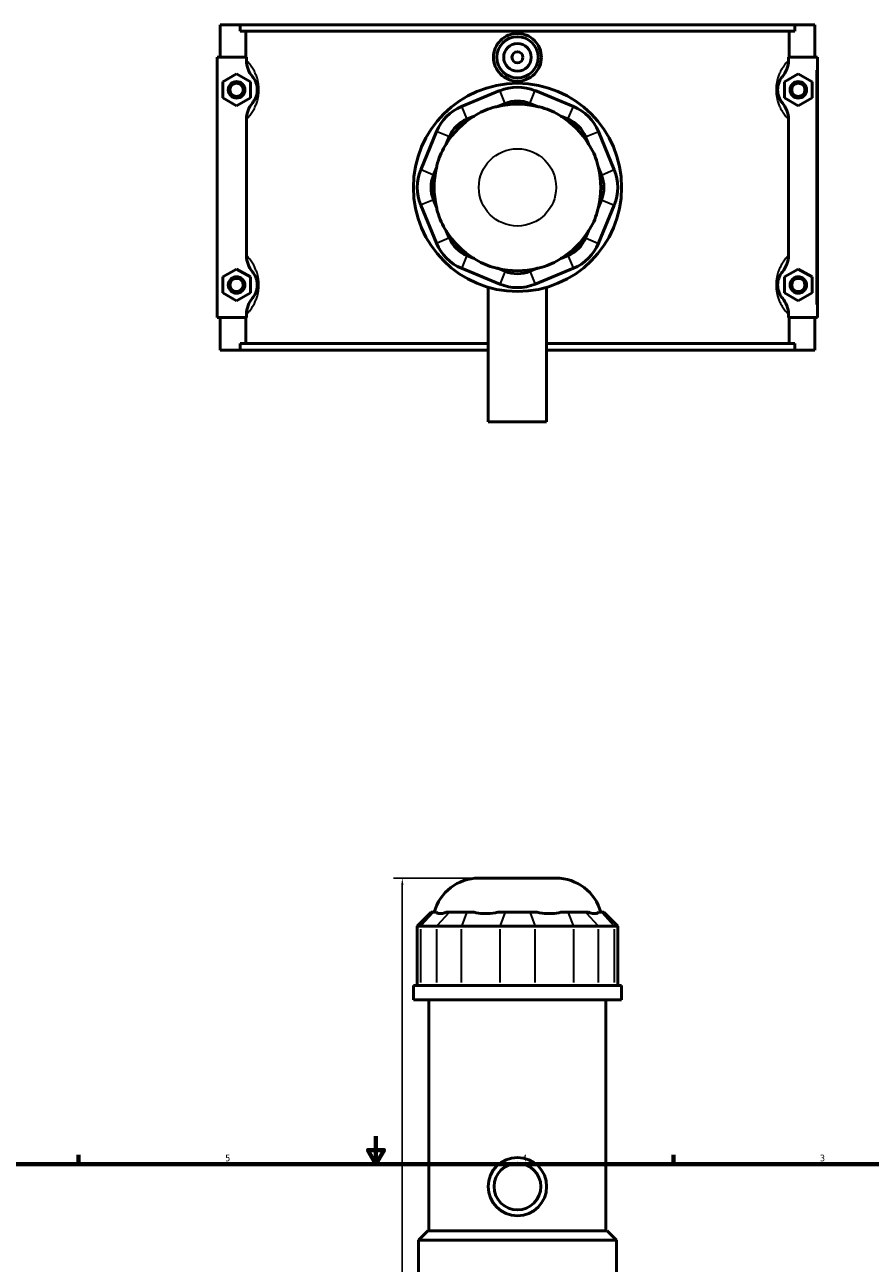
# Model space of a CAD drawing. Header units: inches. Extents: x -0.9 to 49.1, y -1.4 to 48.5.
# Tile 5 of 8: x 12 to 24.1, y 19.6 to 37.3. Entities that reach past the tile are written whole.
import ezdxf

# ---------------------------------------------------------------- set-up
doc = ezdxf.new("R2010")
doc.units = ezdxf.units.IN
doc.header["$MEASUREMENT"] = 0
for name, color, linetype, lineweight in [('Border (ANSI)', 7, 'Continuous', 70), ('Dimension (ANSI)', 7, 'Continuous', 25), ('Visible (ANSI)', 7, 'Continuous', 50), ('Visible Narrow (ANSI)', 7, 'Continuous', 35)]:
    doc.layers.add(name, color=color, linetype=linetype, lineweight=lineweight)
doc.styles.add('Note Text (ANSI)', font='tahoma.ttf')
doc.dimstyles.new('Default (ANSI)', dxfattribs={"dimtxt": 0.094488, "dimasz": 0.098425, "dimexe": 0.125, "dimexo": 0.0625, "dimgap": 0.031496, "dimtad": 0, "dimtih": 1, "dimtoh": 1, "dimrnd": 1e-08, "dimzin": 4, "dimdsep": 46, "dimtxsty": 'Note Text (ANSI)', "dimcen": 0.09, "dimdle": 0.393701, "dimclrd": 256, "dimclre": 256, "dimclrt": 5, "dimadec": 0, "dimazin": 1, "dimtfac": 1, "dimtofl": 0, "dimtmove": 0, "dimatfit": 3, "dimfxl": 1, "dimtolj": 1, "dimtzin": 4, "dimlwd": -1, "dimlwe": -1, "dimarcsym": 0})

# ---------------------------------------------------------------- blocks, each defined once
blk = doc.blocks.new('Borders Default Border')
at = {"layer": 'Border (ANSI)'}
for p, q in [((12.75, 21), (12.75, 21.134)), ((21.25, 21), (21.25, 21.134))]:
    blk.add_line(p, q, dxfattribs=at)
at = {"layer": 'Border (ANSI)', "flags": 128}
for points in [[(17, 21.4), (17, 21), (16.885, 21.2), (17.115, 21.2), (17, 21)], [(0.5, 1), (0.5, 21), (33.5, 21), (33.5, 1), (0.5, 1)]]:
    blk.add_lwpolyline(points, dxfattribs=at)
at = {"layer": 'Border (ANSI)', "color": 5, "true_color": 0x0000ff, "char_height": 0.0945, "attachment_point": 7, "style": 'Note Text (ANSI)'}
for s, insert in [('5', (14.847, 21.038)), ('4', (19.092, 21.04)), ('3', (23.346, 21.038))]:
    blk.add_mtext(s, dxfattribs=dict(at, insert=insert))
blk = doc.blocks.new('*D10')
at = {"layer": 'Defpoints', "color": 0, "transparency": 16777216}
for p in [(17.376, 25.088), (18.47, 25.088), (22.329, 14.811)]:
    blk.add_point(p, dxfattribs=at)
at = {"layer": 'Dimension (ANSI)', "transparency": 16777216}
for p, q in [((18.407, 25.088), (17.251, 25.088)), ((17.376, 24.99), (17.376, 18.377)), ((17.376, 14.909), (17.376, 18.215)), ((22.266, 14.811), (17.251, 14.811))]:
    blk.add_line(p, q, dxfattribs=at)
for points in [[(17.36, 24.99), (17.393, 24.99), (17.376, 25.088)], [(17.36, 14.909), (17.393, 14.909), (17.376, 14.811)]]:
    blk.add_solid(points, dxfattribs=at)
at = {"layer": 'Dimension (ANSI)', "color": 5, "transparency": 16777216, "insert": (17.224, 18.345), "char_height": 0.0945, "attachment_point": 1, "style": 'Note Text (ANSI)'}
blk.add_mtext('\\A1;10.28', dxfattribs=at)

msp = doc.modelspace()

# ---------------------------------------------------------------- linework, layer by layer
at = {"layer": 'Visible (ANSI)'}
for p, q in [((14.772, 37.289), (14.772, 36.824)), ((14.772, 37.289), (15.059, 37.289)), ((15.059, 37.289), (22.984, 37.289)), ((15.059, 37.196), (15.059, 37.289)), ((22.984, 37.196), (15.059, 37.196)), ((15.14, 36.824), (15.14, 37.196)), ((22.903, 36.824), (22.903, 37.196)), ((22.984, 37.289), (22.984, 37.196)), ((22.984, 37.289), (23.272, 37.289)), ((23.272, 37.289), (23.272, 36.824)), ((15.149, 36.824), (14.732, 36.824)), ((14.732, 36.824), (14.732, 33.104)), ((15.149, 36.824), (15.149, 36.78)), ((22.895, 36.78), (22.895, 36.824)), ((22.895, 36.824), (23.292, 36.824)), ((23.292, 36.824), (23.311, 36.824)), ((23.311, 33.104), (23.311, 36.824)), ((14.811, 36.473), (15.008, 36.586)), ((15.008, 36.586), (15.205, 36.473)), ((23.036, 36.586), (22.839, 36.473)), ((23.232, 36.473), (23.036, 36.586)), ((14.811, 36.246), (14.811, 36.473)), ((15.205, 36.473), (15.205, 36.246)), ((18.769, 36.348), (18.223, 36.121)), ((19.821, 36.121), (19.275, 36.348)), ((22.839, 36.473), (22.839, 36.246)), ((23.232, 36.246), (23.232, 36.473)), ((15.008, 36.132), (14.811, 36.246)), ((15.205, 36.246), (15.008, 36.132)), ((18.74, 36.121), (18.845, 36.164)), ((19.199, 36.164), (19.303, 36.121)), ((22.839, 36.246), (23.036, 36.132)), ((23.036, 36.132), (23.232, 36.246)), ((18.299, 35.938), (18.403, 35.981)), ((19.641, 35.981), (19.745, 35.938)), ((15.149, 35.939), (15.149, 33.99)), ((22.895, 33.99), (22.895, 35.939)), ((17.865, 35.763), (17.639, 35.217)), ((18.005, 35.583), (18.048, 35.687)), ((19.996, 35.687), (20.039, 35.583)), ((20.405, 35.217), (20.179, 35.763)), ((17.822, 35.141), (17.865, 35.246)), ((20.179, 35.246), (20.222, 35.141)), ((17.639, 34.711), (17.865, 34.165)), ((17.865, 34.683), (17.822, 34.787)), ((20.222, 34.787), (20.179, 34.683)), ((20.179, 34.165), (20.405, 34.711)), ((18.048, 34.241), (18.005, 34.345)), ((20.039, 34.345), (19.996, 34.241)), ((18.403, 33.947), (18.299, 33.99)), ((19.745, 33.99), (19.641, 33.947)), ((14.811, 33.683), (15.008, 33.796)), ((14.811, 33.456), (14.811, 33.683)), ((15.008, 33.796), (15.205, 33.683)), ((15.205, 33.683), (15.205, 33.456)), ((18.223, 33.807), (18.769, 33.581)), ((18.845, 33.764), (18.74, 33.807)), ((19.303, 33.807), (19.199, 33.764)), ((19.275, 33.581), (19.821, 33.807)), ((23.036, 33.796), (22.839, 33.683)), ((22.839, 33.683), (22.839, 33.456)), ((23.232, 33.683), (23.036, 33.796)), ((23.232, 33.456), (23.232, 33.683)), ((18.605, 33.536), (18.605, 31.614)), ((19.439, 33.536), (19.439, 31.614)), ((15.008, 33.342), (14.811, 33.456)), ((15.205, 33.456), (15.008, 33.342)), ((22.839, 33.456), (23.036, 33.342)), ((23.036, 33.342), (23.232, 33.456)), ((15.149, 33.149), (15.149, 33.104)), ((22.895, 33.104), (22.895, 33.149)), ((14.732, 33.104), (15.149, 33.104)), ((14.772, 33.104), (14.772, 32.639)), ((15.14, 32.732), (15.14, 33.104)), ((23.292, 33.104), (22.895, 33.104)), ((22.903, 32.732), (22.903, 33.104)), ((23.272, 33.104), (23.272, 32.639)), ((23.311, 33.104), (23.292, 33.104)), ((15.059, 32.639), (14.772, 32.639)), ((18.605, 32.732), (15.059, 32.732)), ((15.059, 32.639), (15.059, 32.732)), ((15.059, 32.639), (18.605, 32.639)), ((22.984, 32.732), (19.439, 32.732)), ((19.439, 32.639), (22.984, 32.639)), ((22.984, 32.732), (22.984, 32.639)), ((23.272, 32.639), (22.984, 32.639)), ((18.605, 31.614), (19.439, 31.614)), ((18.47, 25.088), (19.574, 25.088)), ((17.787, 24.6), (17.588, 24.402)), ((17.787, 24.6), (17.822, 24.6)), ((17.865, 24.6), (17.822, 24.6)), ((18.048, 24.6), (18.005, 24.6)), ((18.048, 24.6), (18.299, 24.6)), ((18.403, 24.6), (18.299, 24.6)), ((18.845, 24.6), (18.74, 24.6)), ((18.845, 24.6), (19.199, 24.6)), ((19.303, 24.6), (19.199, 24.6)), ((19.745, 24.6), (19.641, 24.6)), ((19.745, 24.6), (19.996, 24.6)), ((20.039, 24.6), (19.996, 24.6)), ((20.222, 24.6), (20.179, 24.6)), ((20.222, 24.6), (20.257, 24.6)), ((20.257, 24.6), (20.456, 24.402)), ((17.639, 24.402), (17.588, 24.402)), ((17.588, 24.402), (17.588, 23.555)), ((17.639, 24.402), (17.865, 24.402)), ((18.223, 24.402), (17.865, 24.402)), ((18.223, 24.402), (18.769, 24.402)), ((19.275, 24.402), (18.769, 24.402)), ((19.275, 24.402), (19.821, 24.402)), ((20.179, 24.402), (19.821, 24.402)), ((20.179, 24.402), (20.405, 24.402)), ((20.456, 24.402), (20.405, 24.402)), ((20.456, 24.402), (20.456, 23.555)), ((20.51, 23.555), (17.534, 23.555)), ((17.534, 23.346), (17.534, 23.555)), ((20.51, 23.346), (20.51, 23.555)), ((20.51, 23.346), (17.534, 23.346)), ((17.757, 20.047), (17.757, 23.346)), ((20.287, 20.047), (20.287, 23.346)), ((17.74, 20.047), (17.608, 19.914)), ((17.74, 20.047), (20.303, 20.047)), ((20.303, 20.047), (20.436, 19.914)), ((20.436, 19.914), (17.608, 19.914)), ((17.608, 18.689), (17.608, 19.914)), ((20.436, 18.689), (20.436, 19.914))]:
    msp.add_line(p, q, dxfattribs=at)
for centre, radius in [((19.022, 36.824), 0.295), ((19.022, 36.824), 0.197), ((19.022, 36.824), 0.0787), ((15.008, 36.359), 0.118), ((23.036, 36.359), 0.118), ((15.008, 36.359), 0.0945), ((19.022, 34.964), 1.488), ((23.036, 36.359), 0.0945), ((15.008, 33.569), 0.118), ((15.008, 33.569), 0.0945), ((23.036, 33.569), 0.118), ((23.036, 33.569), 0.0945), ((19.022, 20.678), 0.417), ((19.022, 20.678), 0.334)]:
    msp.add_circle(centre, radius, dxfattribs=at)
for centre, radius, start, end in [((19.022, 35.736), 0.661, 67.5, 112.5), ((19.022, 34.964), 1.191, 76.3171, 103.6829), ((19.022, 35.736), 0.463, 67.5, 112.5), ((18.476, 35.51), 0.661, 112.5, 157.5), ((19.022, 34.964), 1.191, 121.3171, 148.6829), ((19.022, 34.964), 1.191, 31.3171, 58.6829), ((19.568, 35.51), 0.661, 22.5, 67.5), ((18.476, 35.51), 0.463, 112.5, 157.5), ((19.568, 35.51), 0.463, 22.5, 67.5), ((19.022, 34.964), 1.191, 166.3171, 193.6829), ((19.022, 34.964), 1.191, 346.3171, 13.6829), ((18.25, 34.964), 0.661, 157.5, 202.5), ((18.25, 34.964), 0.463, 157.5, 202.5), ((19.794, 34.964), 0.463, 337.5, 22.5), ((19.794, 34.964), 0.661, 337.5, 22.5), ((19.022, 34.964), 1.191, 211.3171, 238.6829), ((18.476, 34.418), 0.463, 202.5, 247.5), ((19.022, 34.964), 1.191, 301.3171, 328.6829), ((19.568, 34.418), 0.463, 292.5, 337.5), ((18.476, 34.418), 0.661, 202.5, 247.5), ((19.568, 34.418), 0.661, 292.5, 337.5), ((19.022, 34.964), 1.191, 256.3171, 283.6829), ((19.022, 34.192), 0.463, 247.5, 292.5), ((19.022, 34.192), 0.661, 247.5, 292.5), ((18.47, 24.427), 0.661, 90, 164.7909), ((19.574, 24.427), 0.661, 15.2091, 90)]:
    msp.add_arc(centre, radius, start, end, dxfattribs=at)
for points, knots in [([(19.364, 36.824), (19.364, 36.781), (19.355, 36.736), (19.32, 36.652), (19.294, 36.613), (19.233, 36.553), (19.195, 36.527), (19.11, 36.492), (19.065, 36.483), (18.979, 36.483), (18.933, 36.492), (18.849, 36.527), (18.811, 36.553), (18.75, 36.613), (18.723, 36.652), (18.688, 36.736), (18.68, 36.781), (18.68, 36.867), (18.688, 36.913), (18.723, 36.997), (18.75, 37.035), (18.811, 37.096), (18.849, 37.122), (18.933, 37.156), (18.979, 37.165), (19.065, 37.165), (19.11, 37.156), (19.195, 37.122), (19.233, 37.096), (19.294, 37.035), (19.32, 36.997), (19.355, 36.913), (19.364, 36.867), (19.364, 36.824)], [0, 0, 0, 0, 0.326951, 0.326951, 0.653903, 0.653903, 0.98057, 0.98057, 1.307237, 1.307237, 1.633904, 1.633904, 1.960572, 1.960572, 2.287523, 2.287523, 2.614474, 2.614474, 2.941426, 2.941426, 3.268377, 3.268377, 3.595044, 3.595044, 3.921712, 3.921712, 4.248379, 4.248379, 4.575046, 4.575046, 4.901997, 4.901997, 5.228949, 5.228949, 5.228949, 5.228949]), ([(15.149, 36.78), (15.149, 36.737), (15.157, 36.694), (15.187, 36.616), (15.208, 36.58), (15.235, 36.548)], [-0.6413414, -0.6413414, -0.6413414, -0.6413414, -0.3137871, -0.3137871, 0, 0, 0, 0]), ([(22.809, 36.548), (22.835, 36.58), (22.857, 36.616), (22.887, 36.695), (22.895, 36.737), (22.895, 36.78)], [-0.640442, -0.640442, -0.640442, -0.640442, -0.3255483, -0.3255483, 0, 0, 0, 0]), ([(15.235, 36.548), (15.239, 36.544), (15.243, 36.539), (15.253, 36.525), (15.259, 36.516), (15.27, 36.497), (15.274, 36.487), (15.282, 36.47), (15.285, 36.462), (15.291, 36.445), (15.294, 36.435), (15.298, 36.417), (15.299, 36.409), (15.302, 36.393), (15.302, 36.384), (15.303, 36.37), (15.303, 36.365), (15.303, 36.359), (15.303, 36.354), (15.303, 36.348), (15.302, 36.334), (15.302, 36.326), (15.299, 36.309), (15.298, 36.302), (15.294, 36.284), (15.291, 36.274), (15.285, 36.256), (15.282, 36.249), (15.274, 36.231), (15.27, 36.222), (15.259, 36.203), (15.253, 36.194), (15.243, 36.18), (15.239, 36.175), (15.235, 36.17)], [0.976344, 0.976344, 0.976344, 0.976344, 1.251919, 1.251919, 1.623189, 1.623189, 1.90878, 1.90878, 2.099394, 2.099394, 2.304165, 2.304165, 2.44508, 2.44508, 2.58862, 2.58862, 2.675177, 2.675177, 2.675177, 2.761735, 2.761735, 2.905274, 2.905274, 3.04619, 3.04619, 3.250961, 3.250961, 3.441574, 3.441574, 3.727166, 3.727166, 4.098436, 4.098436, 4.37401, 4.37401, 4.37401, 4.37401]), ([(22.809, 36.17), (22.805, 36.175), (22.801, 36.18), (22.791, 36.194), (22.785, 36.203), (22.774, 36.222), (22.769, 36.231), (22.762, 36.249), (22.759, 36.256), (22.753, 36.274), (22.75, 36.284), (22.746, 36.302), (22.744, 36.309), (22.742, 36.326), (22.741, 36.334), (22.741, 36.348), (22.74, 36.354), (22.74, 36.359), (22.74, 36.365), (22.741, 36.37), (22.741, 36.384), (22.742, 36.393), (22.744, 36.409), (22.746, 36.417), (22.75, 36.435), (22.753, 36.445), (22.759, 36.462), (22.762, 36.47), (22.769, 36.487), (22.774, 36.497), (22.785, 36.516), (22.791, 36.525), (22.801, 36.539), (22.805, 36.544), (22.809, 36.548)], [0.976344, 0.976344, 0.976344, 0.976344, 1.251919, 1.251919, 1.623189, 1.623189, 1.908781, 1.908781, 2.099394, 2.099394, 2.304165, 2.304165, 2.44508, 2.44508, 2.58862, 2.58862, 2.675177, 2.675177, 2.675177, 2.761735, 2.761735, 2.905274, 2.905274, 3.04619, 3.04619, 3.250961, 3.250961, 3.441574, 3.441574, 3.727166, 3.727166, 4.098435, 4.098435, 4.37401, 4.37401, 4.37401, 4.37401]), ([(15.235, 36.17), (15.208, 36.138), (15.187, 36.102), (15.157, 36.024), (15.149, 35.981), (15.149, 35.939)], [-0.640442, -0.640442, -0.640442, -0.640442, -0.3255483, -0.3255483, 0, 0, 0, 0]), ([(22.895, 35.939), (22.895, 35.982), (22.887, 36.024), (22.856, 36.103), (22.835, 36.138), (22.809, 36.17)], [-0.6413414, -0.6413414, -0.6413414, -0.6413414, -0.3137871, -0.3137871, 0, 0, 0, 0]), ([(18.74, 36.121), (18.729, 36.119), (18.718, 36.117), (18.657, 36.103), (18.608, 36.087), (18.564, 36.069), (18.521, 36.05), (18.474, 36.027), (18.422, 35.994), (18.412, 35.988), (18.403, 35.981)], [-0.4425768, -0.4425768, -0.4425768, -0.4425768, -0.3612, -0.3612, 0, 0, 0, 0.3612, 0.3612, 0.4425768, 0.4425768, 0.4425768, 0.4425768]), ([(19.641, 35.981), (19.631, 35.988), (19.622, 35.994), (19.569, 36.027), (19.523, 36.05), (19.479, 36.069), (19.436, 36.087), (19.386, 36.103), (19.326, 36.117), (19.315, 36.119), (19.303, 36.121)], [-0.4425768, -0.4425768, -0.4425768, -0.4425768, -0.3612, -0.3612, 0, 0, 0, 0.3612, 0.3612, 0.4425768, 0.4425768, 0.4425768, 0.4425768]), ([(18.005, 35.583), (17.998, 35.574), (17.992, 35.564), (17.959, 35.512), (17.936, 35.465), (17.917, 35.422), (17.899, 35.378), (17.883, 35.329), (17.869, 35.268), (17.867, 35.257), (17.865, 35.246)], [-0.4425768, -0.4425768, -0.4425768, -0.4425768, -0.3612, -0.3612, 0, 0, 0, 0.3612, 0.3612, 0.4425768, 0.4425768, 0.4425768, 0.4425768]), ([(20.179, 35.246), (20.177, 35.257), (20.174, 35.268), (20.161, 35.329), (20.144, 35.378), (20.126, 35.422), (20.108, 35.465), (20.085, 35.512), (20.052, 35.564), (20.045, 35.574), (20.039, 35.583)], [-0.4425768, -0.4425768, -0.4425768, -0.4425768, -0.3612, -0.3612, 0, 0, 0, 0.3612, 0.3612, 0.4425768, 0.4425768, 0.4425768, 0.4425768]), ([(17.865, 34.683), (17.867, 34.671), (17.869, 34.66), (17.883, 34.6), (17.899, 34.551), (17.917, 34.507), (17.936, 34.463), (17.959, 34.417), (17.992, 34.364), (17.998, 34.355), (18.005, 34.345)], [-0.4425768, -0.4425768, -0.4425768, -0.4425768, -0.3612, -0.3612, 0, 0, 0, 0.3612, 0.3612, 0.4425768, 0.4425768, 0.4425768, 0.4425768]), ([(20.039, 34.345), (20.045, 34.355), (20.052, 34.364), (20.085, 34.417), (20.108, 34.463), (20.126, 34.507), (20.144, 34.551), (20.161, 34.6), (20.174, 34.66), (20.177, 34.671), (20.179, 34.683)], [-0.4425768, -0.4425768, -0.4425768, -0.4425768, -0.3612, -0.3612, 0, 0, 0, 0.3612, 0.3612, 0.4425768, 0.4425768, 0.4425768, 0.4425768]), ([(15.149, 33.99), (15.149, 33.947), (15.157, 33.904), (15.187, 33.826), (15.208, 33.79), (15.235, 33.758)], [-0.6413414, -0.6413414, -0.6413414, -0.6413414, -0.3137871, -0.3137871, 0, 0, 0, 0]), ([(18.403, 33.947), (18.412, 33.941), (18.422, 33.934), (18.474, 33.901), (18.521, 33.878), (18.564, 33.86), (18.608, 33.842), (18.657, 33.826), (18.718, 33.812), (18.729, 33.809), (18.74, 33.807)], [-0.4425768, -0.4425768, -0.4425768, -0.4425768, -0.3612, -0.3612, 0, 0, 0, 0.3612, 0.3612, 0.4425768, 0.4425768, 0.4425768, 0.4425768]), ([(19.303, 33.807), (19.315, 33.809), (19.326, 33.812), (19.386, 33.826), (19.436, 33.842), (19.479, 33.86), (19.523, 33.878), (19.569, 33.901), (19.622, 33.934), (19.631, 33.941), (19.641, 33.947)], [-0.4425768, -0.4425768, -0.4425768, -0.4425768, -0.3612, -0.3612, 0, 0, 0, 0.3612, 0.3612, 0.4425768, 0.4425768, 0.4425768, 0.4425768]), ([(22.809, 33.758), (22.835, 33.79), (22.857, 33.826), (22.887, 33.905), (22.895, 33.947), (22.895, 33.99)], [-0.640442, -0.640442, -0.640442, -0.640442, -0.3255483, -0.3255483, 0, 0, 0, 0]), ([(15.235, 33.758), (15.239, 33.754), (15.243, 33.749), (15.253, 33.735), (15.259, 33.726), (15.27, 33.707), (15.274, 33.697), (15.282, 33.68), (15.285, 33.672), (15.291, 33.655), (15.294, 33.645), (15.298, 33.627), (15.299, 33.619), (15.302, 33.603), (15.302, 33.594), (15.303, 33.58), (15.303, 33.575), (15.303, 33.569), (15.303, 33.564), (15.303, 33.558), (15.302, 33.544), (15.302, 33.536), (15.299, 33.519), (15.298, 33.512), (15.294, 33.494), (15.291, 33.484), (15.285, 33.466), (15.282, 33.459), (15.274, 33.441), (15.27, 33.432), (15.259, 33.413), (15.253, 33.404), (15.243, 33.39), (15.239, 33.385), (15.235, 33.38)], [0.976344, 0.976344, 0.976344, 0.976344, 1.251919, 1.251919, 1.623189, 1.623189, 1.908781, 1.908781, 2.099394, 2.099394, 2.304165, 2.304165, 2.44508, 2.44508, 2.58862, 2.58862, 2.675177, 2.675177, 2.675177, 2.761735, 2.761735, 2.905274, 2.905274, 3.04619, 3.04619, 3.250961, 3.250961, 3.441574, 3.441574, 3.727166, 3.727166, 4.098435, 4.098435, 4.37401, 4.37401, 4.37401, 4.37401]), ([(22.809, 33.38), (22.805, 33.385), (22.801, 33.39), (22.791, 33.404), (22.785, 33.413), (22.774, 33.432), (22.769, 33.441), (22.762, 33.459), (22.759, 33.466), (22.753, 33.484), (22.75, 33.494), (22.746, 33.512), (22.744, 33.519), (22.742, 33.536), (22.741, 33.544), (22.741, 33.558), (22.74, 33.564), (22.74, 33.569), (22.74, 33.575), (22.741, 33.58), (22.741, 33.594), (22.742, 33.603), (22.744, 33.619), (22.746, 33.627), (22.75, 33.645), (22.753, 33.655), (22.759, 33.672), (22.762, 33.68), (22.769, 33.697), (22.774, 33.707), (22.785, 33.726), (22.791, 33.735), (22.801, 33.749), (22.805, 33.754), (22.809, 33.758)], [0.975965, 0.975965, 0.975965, 0.975965, 1.251543, 1.251543, 1.622812, 1.622812, 1.908403, 1.908403, 2.099015, 2.099015, 2.303786, 2.303786, 2.444701, 2.444701, 2.58824, 2.58824, 2.674798, 2.674798, 2.674798, 2.761356, 2.761356, 2.904895, 2.904895, 3.04581, 3.04581, 3.250581, 3.250581, 3.441193, 3.441193, 3.726784, 3.726784, 4.098053, 4.098053, 4.373631, 4.373631, 4.373631, 4.373631]), ([(15.235, 33.38), (15.208, 33.348), (15.187, 33.312), (15.157, 33.234), (15.149, 33.191), (15.149, 33.149)], [-0.640442, -0.640442, -0.640442, -0.640442, -0.3255483, -0.3255483, 0, 0, 0, 0]), ([(22.895, 33.149), (22.895, 33.192), (22.887, 33.234), (22.856, 33.313), (22.835, 33.348), (22.809, 33.38)], [-0.6413414, -0.6413414, -0.6413414, -0.6413414, -0.3137871, -0.3137871, 0, 0, 0, 0]), ([(17.865, 24.6), (17.867, 24.598), (17.869, 24.596), (17.883, 24.585), (17.899, 24.581), (17.917, 24.581), (17.936, 24.581), (17.959, 24.585), (17.992, 24.596), (17.998, 24.598), (18.005, 24.6)], [-0.4425768, -0.4425768, -0.4425768, -0.4425768, -0.3612, -0.3612, 0, 0, 0, 0.3612, 0.3612, 0.4425768, 0.4425768, 0.4425768, 0.4425768]), ([(18.403, 24.6), (18.412, 24.598), (18.422, 24.596), (18.474, 24.585), (18.521, 24.581), (18.564, 24.581), (18.608, 24.581), (18.657, 24.585), (18.718, 24.596), (18.729, 24.598), (18.74, 24.6)], [-0.4425768, -0.4425768, -0.4425768, -0.4425768, -0.3612, -0.3612, 0, 0, 0, 0.3612, 0.3612, 0.4425768, 0.4425768, 0.4425768, 0.4425768]), ([(19.303, 24.6), (19.315, 24.598), (19.326, 24.596), (19.386, 24.585), (19.436, 24.581), (19.479, 24.581), (19.523, 24.581), (19.569, 24.585), (19.622, 24.596), (19.631, 24.598), (19.641, 24.6)], [-0.4425768, -0.4425768, -0.4425768, -0.4425768, -0.3612, -0.3612, 0, 0, 0, 0.3612, 0.3612, 0.4425768, 0.4425768, 0.4425768, 0.4425768]), ([(20.039, 24.6), (20.045, 24.598), (20.052, 24.596), (20.085, 24.585), (20.108, 24.581), (20.126, 24.581), (20.144, 24.581), (20.161, 24.585), (20.174, 24.596), (20.177, 24.598), (20.179, 24.6)], [-0.4425768, -0.4425768, -0.4425768, -0.4425768, -0.3612, -0.3612, 0, 0, 0, 0.3612, 0.3612, 0.4425768, 0.4425768, 0.4425768, 0.4425768])]:
    msp.add_open_spline(points, degree=3, knots=knots, dxfattribs=at)
at = {"layer": 'Visible Narrow (ANSI)'}
for p, q in [((23.292, 36.638), (23.292, 33.29)), ((18.841, 36.173), (18.773, 36.338)), ((19.203, 36.173), (19.271, 36.338)), ((18.226, 36.112), (18.295, 35.947)), ((19.749, 35.947), (19.817, 36.112)), ((18.039, 35.691), (17.874, 35.76)), ((20.005, 35.691), (20.17, 35.76)), ((17.813, 35.145), (17.648, 35.214)), ((20.231, 35.145), (20.396, 35.214)), ((17.813, 34.783), (17.648, 34.715)), ((20.231, 34.783), (20.396, 34.715)), ((18.039, 34.237), (17.874, 34.169)), ((20.005, 34.237), (20.17, 34.169)), ((18.295, 33.981), (18.226, 33.816)), ((19.749, 33.981), (19.817, 33.816)), ((18.841, 33.755), (18.773, 33.59)), ((19.203, 33.755), (19.271, 33.59)), ((17.813, 24.59), (17.648, 24.412)), ((18.039, 24.59), (17.874, 24.412)), ((18.295, 24.59), (18.226, 24.412)), ((18.841, 24.59), (18.773, 24.412)), ((19.203, 24.59), (19.271, 24.412)), ((19.749, 24.59), (19.817, 24.412)), ((20.005, 24.59), (20.17, 24.412)), ((20.231, 24.59), (20.396, 24.412)), ((17.639, 23.597), (17.639, 24.359)), ((17.865, 24.359), (17.865, 23.597)), ((18.223, 23.597), (18.223, 24.359)), ((18.769, 24.359), (18.769, 23.597)), ((19.275, 23.597), (19.275, 24.359)), ((19.821, 24.359), (19.821, 23.597)), ((20.179, 23.597), (20.179, 24.359)), ((20.405, 24.359), (20.405, 23.597))]:
    msp.add_line(p, q, dxfattribs=at)
msp.add_circle((19.022, 34.964), 0.552, dxfattribs=at)
for points, knots in [([(15.149, 35.939), (15.151, 35.94), (15.152, 35.942), (15.167, 35.957), (15.181, 35.973), (15.209, 36.008), (15.223, 36.027), (15.248, 36.068), (15.259, 36.087), (15.277, 36.125), (15.284, 36.141), (15.297, 36.178), (15.304, 36.199), (15.313, 36.237), (15.317, 36.254), (15.322, 36.288), (15.324, 36.307), (15.326, 36.336), (15.326, 36.348), (15.326, 36.359), (15.326, 36.371), (15.326, 36.382), (15.324, 36.412), (15.322, 36.43), (15.317, 36.465), (15.313, 36.481), (15.304, 36.519), (15.297, 36.54), (15.284, 36.577), (15.277, 36.593), (15.259, 36.631), (15.248, 36.651), (15.223, 36.691), (15.209, 36.71), (15.181, 36.746), (15.167, 36.761), (15.152, 36.776), (15.151, 36.778), (15.149, 36.78)], [-4.568716, -4.568716, -4.568716, -4.568716, -4.514374, -4.514374, -4.098436, -4.098436, -3.727166, -3.727166, -3.441574, -3.441574, -3.250961, -3.250961, -3.04619, -3.04619, -2.905274, -2.905274, -2.761735, -2.761735, -2.675177, -2.675177, -2.675177, -2.58862, -2.58862, -2.44508, -2.44508, -2.304165, -2.304165, -2.099394, -2.099394, -1.90878, -1.90878, -1.623189, -1.623189, -1.251919, -1.251919, -0.83598, -0.83598, -0.781638, -0.781638, -0.781638, -0.781638]), ([(22.895, 36.78), (22.893, 36.778), (22.891, 36.776), (22.877, 36.761), (22.863, 36.746), (22.835, 36.71), (22.821, 36.691), (22.796, 36.651), (22.785, 36.631), (22.767, 36.593), (22.76, 36.577), (22.746, 36.54), (22.74, 36.519), (22.731, 36.481), (22.727, 36.465), (22.722, 36.43), (22.72, 36.412), (22.718, 36.382), (22.718, 36.371), (22.718, 36.359), (22.718, 36.348), (22.718, 36.336), (22.72, 36.307), (22.722, 36.288), (22.727, 36.254), (22.731, 36.237), (22.74, 36.199), (22.746, 36.178), (22.76, 36.141), (22.767, 36.125), (22.785, 36.087), (22.796, 36.068), (22.821, 36.027), (22.835, 36.008), (22.863, 35.973), (22.877, 35.957), (22.891, 35.942), (22.893, 35.94), (22.895, 35.939)], [-4.568716, -4.568716, -4.568716, -4.568716, -4.514375, -4.514375, -4.098435, -4.098435, -3.727166, -3.727166, -3.441574, -3.441574, -3.250961, -3.250961, -3.04619, -3.04619, -2.905274, -2.905274, -2.761735, -2.761735, -2.675177, -2.675177, -2.675177, -2.58862, -2.58862, -2.44508, -2.44508, -2.304165, -2.304165, -2.099394, -2.099394, -1.908781, -1.908781, -1.623189, -1.623189, -1.251919, -1.251919, -0.83598, -0.83598, -0.781638, -0.781638, -0.781638, -0.781638]), ([(15.149, 33.149), (15.151, 33.15), (15.152, 33.152), (15.167, 33.167), (15.181, 33.183), (15.209, 33.218), (15.223, 33.237), (15.248, 33.278), (15.259, 33.297), (15.277, 33.335), (15.284, 33.351), (15.297, 33.388), (15.304, 33.409), (15.313, 33.447), (15.317, 33.464), (15.322, 33.498), (15.324, 33.517), (15.326, 33.546), (15.326, 33.558), (15.326, 33.569), (15.326, 33.581), (15.326, 33.592), (15.324, 33.622), (15.322, 33.64), (15.317, 33.675), (15.313, 33.691), (15.304, 33.729), (15.297, 33.75), (15.284, 33.787), (15.277, 33.803), (15.259, 33.841), (15.248, 33.861), (15.223, 33.901), (15.209, 33.92), (15.181, 33.956), (15.167, 33.971), (15.152, 33.986), (15.151, 33.988), (15.149, 33.99)], [-4.568716, -4.568716, -4.568716, -4.568716, -4.514374, -4.514374, -4.098435, -4.098435, -3.727166, -3.727166, -3.441574, -3.441574, -3.250961, -3.250961, -3.04619, -3.04619, -2.905274, -2.905274, -2.761735, -2.761735, -2.675177, -2.675177, -2.675177, -2.58862, -2.58862, -2.44508, -2.44508, -2.304165, -2.304165, -2.099394, -2.099394, -1.908781, -1.908781, -1.623189, -1.623189, -1.251919, -1.251919, -0.83598, -0.83598, -0.781638, -0.781638, -0.781638, -0.781638]), ([(22.895, 33.99), (22.893, 33.988), (22.891, 33.986), (22.877, 33.971), (22.863, 33.956), (22.835, 33.92), (22.821, 33.901), (22.796, 33.861), (22.785, 33.841), (22.767, 33.803), (22.76, 33.787), (22.746, 33.75), (22.74, 33.729), (22.731, 33.691), (22.727, 33.675), (22.722, 33.64), (22.72, 33.622), (22.718, 33.592), (22.718, 33.581), (22.718, 33.569), (22.718, 33.558), (22.718, 33.546), (22.72, 33.517), (22.722, 33.498), (22.727, 33.464), (22.731, 33.447), (22.74, 33.409), (22.746, 33.388), (22.76, 33.351), (22.767, 33.335), (22.785, 33.297), (22.796, 33.278), (22.821, 33.237), (22.835, 33.218), (22.863, 33.183), (22.877, 33.167), (22.891, 33.152), (22.893, 33.15), (22.895, 33.149)], [-4.568337, -4.568337, -4.568337, -4.568337, -4.513998, -4.513998, -4.098053, -4.098053, -3.726784, -3.726784, -3.441193, -3.441193, -3.250581, -3.250581, -3.04581, -3.04581, -2.904895, -2.904895, -2.761356, -2.761356, -2.674798, -2.674798, -2.674798, -2.58824, -2.58824, -2.444701, -2.444701, -2.303786, -2.303786, -2.099015, -2.099015, -1.908403, -1.908403, -1.622812, -1.622812, -1.251543, -1.251543, -0.835598, -0.835598, -0.781259, -0.781259, -0.781259, -0.781259])]:
    msp.add_open_spline(points, degree=3, knots=knots, dxfattribs=at)

# ---------------------------------------------------------------- block references
msp.add_blockref('Borders Default Border', (0, 0))

# ---------------------------------------------------------------- dimensions: what is measured, and where the dimension line sits
at = {"layer": 'Dimension (ANSI)'}
dim = msp.add_linear_dim(base=(17.376, 25.088), p1=(22.329, 14.811), p2=(18.47, 25.088), angle=90, dimstyle='Default (ANSI)', override={"dimgap": 0.031496, "dimdec": 2, "dimtol": 0, "dimlim": 0, "dimtp": 0, "dimtm": 0, "dimtdec": 2, "dimatfit": 1}, dxfattribs=at)
dim.commit()
dim.dimension.update_dxf_attribs({"geometry": '*D10', "text_midpoint": (17.376, 18.296), "dimtype": 160})

doc.saveas('drawing.dxf')
